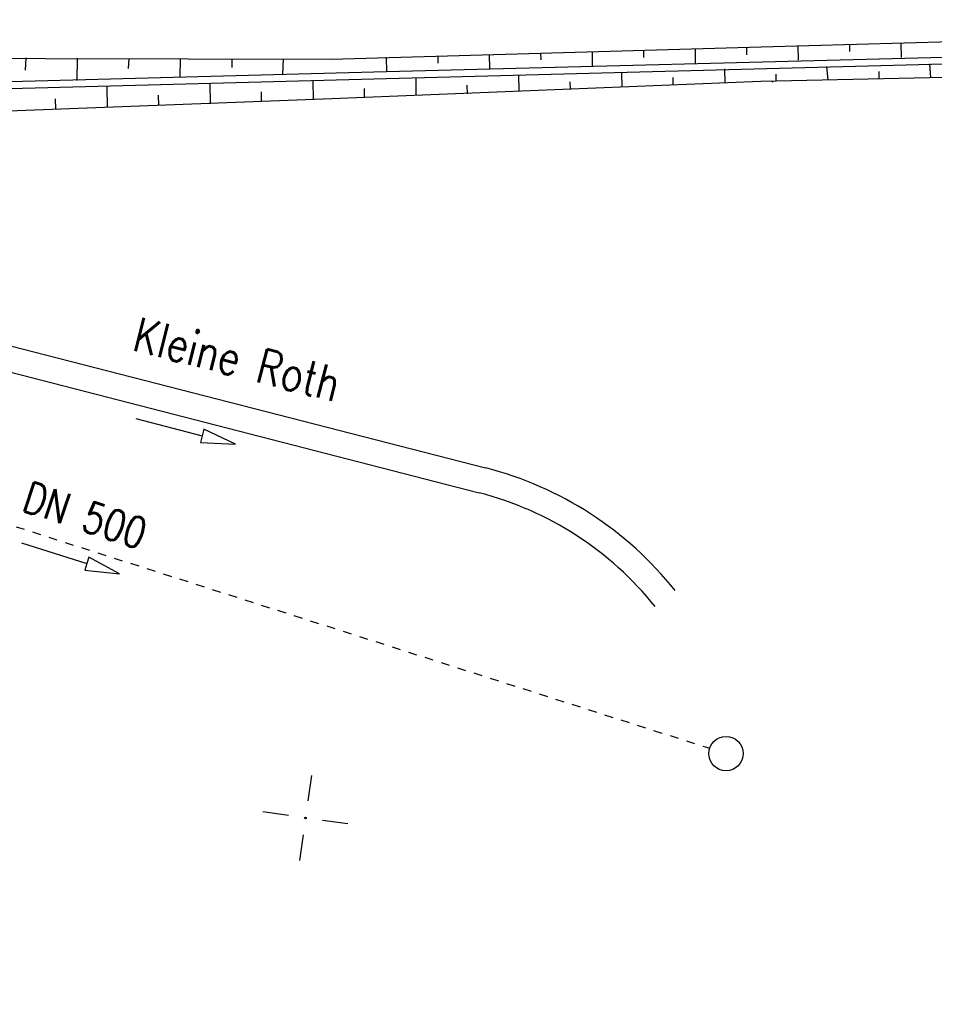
# Model space of a CAD drawing. Extents: x 0 to 1135, y 0 to 420.
# Tile 9 of 116: x 159 to 212, y 66 to 124. Entities that reach past the tile are written whole.
import ezdxf

# ---------------------------------------------------------------- set-up
doc = ezdxf.new("R2010")
doc.units = 0
doc.header["$LTSCALE"] = 2
doc.header["$MEASUREMENT"] = 0
doc.linetypes.add('AUSGEZOGEN', pattern=[0])
doc.linetypes.add('STRICHLINIEX2', pattern=[0.5, 0.25, -0.25])
doc.layers.get('0').update_dxf_attribs({"color": 8, "linetype": 'AUSGEZOGEN'})
for name, color, linetype in [('ANDERE', 15, 'CONTINUOUS'), ('Boeschungen', 15, 'CONTINUOUS'), ('FBRTOP', 8, 'AUSGEZOGEN'), ('NETZ', 250, 'AUSGEZOGEN')]:
    doc.layers.add(name, color=color, linetype=linetype)
doc.styles.add('ROMANS', font='romans.shx', dxfattribs={"width": 0.8})

# ---------------------------------------------------------------- blocks, each defined once
blk = doc.blocks.new('IKR')
at = {"color": 0}
for p, q in [((0, 1), (0, 2.5)), ((-2.5, 0), (-1, 0)), ((1, 0), (2.5, 0)), ((0, -2.5), (0, -1))]:
    blk.add_line(p, q, dxfattribs=at)
blk.add_circle((0, 0), 0.05, dxfattribs=at)
blk.add_point((0, 0), dxfattribs=at)

msp = doc.modelspace()

# ---------------------------------------------------------------- linework, layer by layer
at = {"layer": 'ANDERE', "linetype": 'STRICHLINIEX2'}
msp.add_line((122.453, 105.561), (199.065, 81.086), dxfattribs=at)
at = {"layer": 'ANDERE', "linetype": 'Continuous'}
msp.add_lwpolyline([(158.964, 93.051), (162.779, 91.847), (162.659, 91.466), (164.686, 91.245), (162.899, 92.229), (162.779, 91.847)], dxfattribs=at)
msp.add_circle((200.017, 80.782), 1, dxfattribs=at)
at = {"layer": 'Boeschungen', "linetype": 'Continuous'}
for p, q in [((252.914, 122.393), (180.231, 120.498)), ((252.944, 121.993), (180.241, 120.098)), ((180.231, 120.498), (156.188, 119.858)), ((180.242, 120.098), (156.199, 119.458)), ((143.364, 108.384), (186.013, 97.423)), ((144.905, 106.439), (185.64, 95.971))]:
    msp.add_line(p, q, dxfattribs=at)
for points in [[(144.208, 121.539), (152.014, 121.291), (177.018, 121.246), (202.06, 121.952), (227.052, 122.657)], [(192.213, 121.692), (192.227, 120.843)], [(195.213, 121.741), (195.219, 121.341)], [(198.212, 121.84), (198.225, 120.99)], [(201.21, 121.938), (201.218, 121.488)], [(204.209, 122.037), (204.223, 121.187)], [(207.209, 122.086), (207.215, 121.686)], [(210.208, 122.184), (210.221, 121.334)], [(159.215, 121.307), (159.176, 120.607)], [(162.215, 121.306), (162.187, 120.005)], [(165.217, 121.255), (165.176, 120.704)], [(168.217, 121.253), (168.184, 120.203)], [(171.218, 121.252), (171.226, 120.752)], [(174.218, 121.251), (174.183, 120.35)], [(180.217, 121.348), (180.231, 120.498)], [(183.217, 121.397), (183.223, 120.997)], [(186.216, 121.495), (186.229, 120.695)], [(189.214, 121.594), (189.221, 121.194)], [(145.864, 118.12), (152.068, 117.991), (177.056, 118.946), (202.043, 119.952), (227.037, 120.507)], [(199.931, 120.667), (199.944, 119.868)], [(205.879, 120.814), (205.942, 120.015)], [(208.941, 120.113), (208.934, 120.513)], [(211.878, 120.961), (211.941, 120.162)], [(175.939, 119.978), (175.957, 118.879)], [(181.936, 120.176), (181.953, 119.126)], [(187.935, 120.323), (187.95, 119.373)], [(190.949, 119.472), (190.942, 119.922)], [(193.933, 120.47), (193.947, 119.62)], [(196.946, 119.719), (196.939, 120.169)], [(202.673, 119.966), (202.741, 119.911)], [(202.943, 119.966), (202.936, 120.366)], [(163.943, 119.634), (163.962, 118.434)], [(169.94, 119.831), (169.96, 118.631)], [(172.958, 118.78), (172.949, 119.33)], [(178.955, 118.977), (178.947, 119.527)], [(184.952, 119.224), (184.944, 119.724)], [(160.964, 118.335), (160.954, 118.935)], [(166.961, 118.533), (166.951, 119.133)], [(165.627, 100.303), (169.499, 99.3), (169.399, 98.913), (171.436, 98.799), (169.6, 99.688), (169.499, 99.3)]]:
    msp.add_lwpolyline(points, dxfattribs=at)
for radius in [20.75, 19.25]:
    msp.add_arc((180.846, 77.327), radius, 38.6192, 75.57826, dxfattribs=at)
at = {"layer": 'FBRTOP', "const_width": 0.5}
for points in [[(778.203, 222.125, 0.000004), (815.608, 224.799, -0.000002), (853.013, 227.472, -0.000001), (902.886, 231.036, 0.000001), (950, 234.403, 0.000002)], [(778.488, 218.136, 0.000004), (815.893, 220.809, -0.000002), (853.298, 223.482, -0.000001), (903.171, 227.046, 0.000001), (950, 230.392, 0.000002)], [(703.395, 216.78, -0.000001), (715.863, 217.671, 0.000009)], [(703.68, 212.79, -0.000001), (716.148, 213.681, 0.000009)]]:
    msp.add_lwpolyline(points, format="xyb", dxfattribs=at)

# ---------------------------------------------------------------- block references
at = {"layer": 'NETZ', "rotation": 171.9288}
msp.add_blockref('IKR', (175.514, 77.029), dxfattribs=at)

# ---------------------------------------------------------------- texts
at = {"layer": 'ANDERE', "linetype": 'Continuous', "style": 'ROMANS', "oblique": 0, "width": 0.8}
msp.add_text('DN 500', height=1.8, rotation=341.6788, dxfattribs=at).set_placement((158.905, 94.96))
at = {"layer": 'Boeschungen', "linetype": 'Continuous', "style": 'ROMANS', "oblique": 0, "width": 0.8}
msp.add_text('Kleine Roth', height=2, rotation=345.67881, dxfattribs=at).set_placement((165.344, 104.302))

doc.saveas('drawing.dxf')
